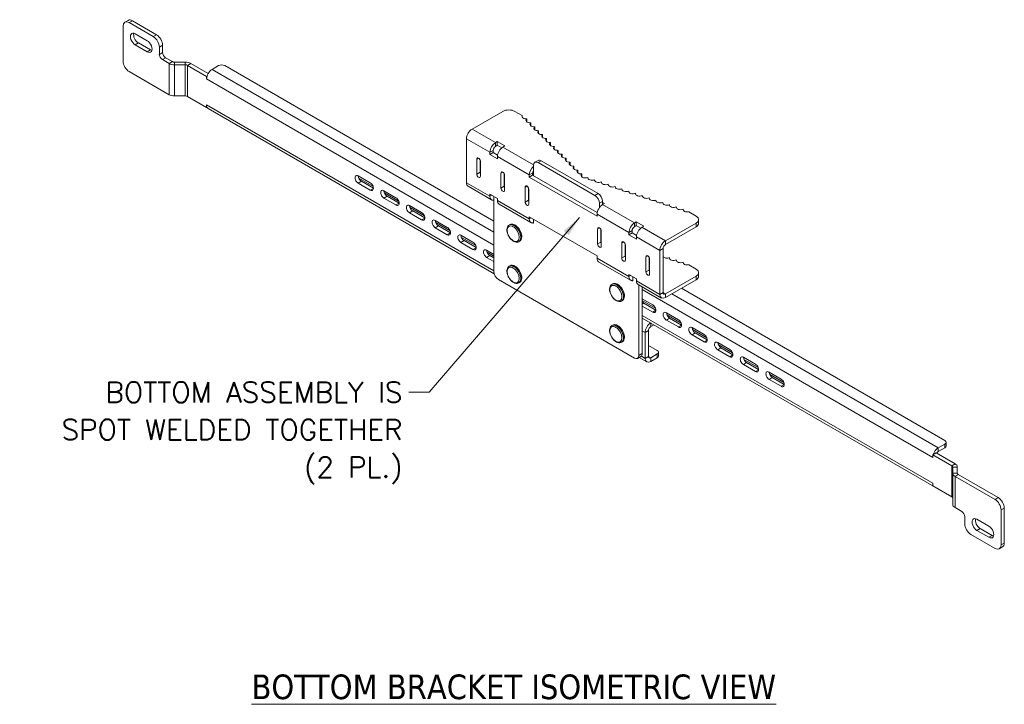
# Model space of a CAD drawing. Header units: inches. Extents: x 7.1 to 96.1, y 5 to 56.8.
# Tile 1 of 5: x 7.1 to 35.9, y 8.9 to 28.9. Entities that reach past the tile are written whole.
import ezdxf

# ---------------------------------------------------------------- set-up
doc = ezdxf.new("R2010")
doc.units = ezdxf.units.IN
doc.header["$LTSCALE"] = 6
doc.header["$MEASUREMENT"] = 0
for name, color, linetype, lineweight in [('Symbol (ANSI)', 7, 'Continuous', 5), ('Visible (ANSI)', 7, 'Continuous', 5), ('Visible Narrow (ANSI)', 7, 'Continuous', 5)]:
    doc.layers.add(name, color=color, linetype=linetype, lineweight=lineweight)
doc.styles.add('Note Text (ANSI)', font='RomanS.shx')
doc.styles.add('ROMANS', font='romans.shx')
doc.dimstyles.new('Default (ANSI)$7', dxfattribs={"dimscale": 6, "dimtxt": 0.1, "dimasz": 0.098425, "dimexe": 0.125, "dimexo": 0.0625, "dimgap": 0.031496, "dimtad": 0, "dimtih": 1, "dimtoh": 1, "dimdec": 3, "dimrnd": 1e-08, "dimzin": 0, "dimdsep": 46, "dimtxsty": 'ROMANS', "dimcen": 0.09, "dimdle": 0.393701, "dimclrd": 256, "dimclre": 256, "dimclrt": 256, "dimadec": 0, "dimazin": 0, "dimtfac": 1, "dimtofl": 0, "dimtmove": 0, "dimatfit": 3, "dimfxl": 1, "dimtolj": 1, "dimtzin": 0, "dimlwd": -1, "dimlwe": -1, "dimarcsym": 0})

msp = doc.modelspace()

# ---------------------------------------------------------------- linework, layer by layer
at = {"layer": 'Visible (ANSI)'}
for p, q in [((10.245, 28.916), (10.151, 28.861)), ((10.276, 28.849), (10.983, 28.441)), ((11.077, 28.496), (10.37, 28.904)), ((10.099, 27.726), (10.099, 28.747)), ((10.452, 28.526), (10.806, 28.322)), ((10.547, 28.257), (10.901, 28.053)), ((10.806, 27.998), (10.452, 28.202)), ((11.16, 28.135), (11.16, 27.923)), ((11.254, 27.978), (11.254, 28.189)), ((11.248, 27.77), (11.446, 27.655)), ((11.541, 27.71), (11.343, 27.825)), ((11.919, 27.694), (11.607, 27.694)), ((12.589, 27.362), (12.08, 27.656)), ((11.446, 26.744), (10.276, 27.42)), ((11.607, 27.617), (11.919, 27.617)), ((12.541, 27.28), (11.985, 27.601)), ((12.703, 27.482), (12.895, 27.593)), ((13.072, 27.593), (20.949, 23.046)), ((12.541, 27.28), (12.556, 27.288)), ((12.541, 27.203), (12.541, 27.28)), ((12.542, 27.203), (12.541, 27.203)), ((12.542, 27.203), (12.541, 27.203)), ((12.542, 27.203), (12.542, 27.203)), ((11.919, 26.706), (11.607, 26.706)), ((12.541, 26.369), (11.985, 26.69)), ((12.541, 26.369), (12.541, 26.445)), ((12.541, 26.445), (12.541, 26.445)), ((12.541, 26.445), (12.541, 26.445)), ((12.556, 26.377), (12.541, 26.369)), ((12.589, 26.341), (20.958, 21.509)), ((20.308, 25.736), (21.208, 26.255)), ((21.561, 26.255), (21.777, 26.131)), ((21.777, 26.131), (21.777, 26.085)), ((21.911, 25.949), (21.911, 26.036)), ((22.026, 25.834), (22.026, 25.921)), ((22.141, 25.719), (22.141, 25.806)), ((22.256, 25.604), (22.256, 25.691)), ((20.147, 25.457), (20.147, 24.171)), ((20.993, 25.341), (21.048, 25.373)), ((21.048, 25.373), (21.269, 25.245)), ((21.048, 25.373), (21.048, 25.263)), ((22.371, 25.489), (22.371, 25.576)), ((22.486, 25.374), (22.486, 25.461)), ((20.927, 25.116), (20.927, 25.053)), ((21.048, 25.263), (20.993, 25.231)), ((21.178, 25.188), (21.048, 25.263)), ((21.269, 25.245), (21.214, 25.213)), ((22.601, 25.259), (22.601, 25.346)), ((22.716, 25.144), (22.716, 25.231)), ((22.831, 25.029), (22.831, 25.116)), ((20.447, 24.421), (20.447, 24.86)), ((20.542, 24.843), (20.542, 24.476)), ((20.554, 24.799), (20.554, 24.36)), ((20.832, 24.998), (20.832, 25.062)), ((20.832, 24.998), (20.927, 25.053)), ((21.053, 24.87), (20.832, 24.998)), ((20.927, 25.053), (21.057, 24.977)), ((21.053, 24.934), (21.053, 24.87)), ((22.145, 24.767), (22.24, 24.822)), ((23.996, 23.853), (22.334, 24.813)), ((22.946, 24.914), (22.946, 25.001)), ((23.061, 24.799), (23.061, 24.886)), ((22.107, 24.681), (22.107, 24.371)), ((23.901, 23.798), (22.239, 24.758)), ((23.176, 24.684), (23.176, 24.771)), ((23.291, 24.569), (23.291, 24.656)), ((23.406, 24.454), (23.406, 24.541)), ((16.978, 24.369), (17.331, 24.165)), ((16.994, 24.308), (17.41, 24.068)), ((17.072, 24.212), (17.423, 24.009)), ((21.155, 24.013), (21.155, 24.452)), ((21.249, 24.435), (21.249, 24.067)), ((21.261, 24.39), (21.261, 23.951)), ((21.984, 24.332), (21.984, 24.396)), ((21.984, 24.332), (22.079, 24.387)), ((23.966, 23.188), (21.984, 24.332)), ((22.079, 24.451), (22.079, 24.387)), ((22.079, 24.387), (23.97, 23.295)), ((23.521, 24.339), (23.521, 24.426)), ((23.696, 24.325), (23.696, 24.308)), ((23.895, 24.259), (23.895, 24.241)), ((17.331, 23.953), (16.978, 24.157)), ((17.729, 23.935), (18.083, 23.731)), ((20.194, 24.066), (20.879, 23.671)), ((21.862, 23.604), (21.862, 24.043)), ((21.956, 24.026), (21.956, 23.659)), ((21.968, 23.982), (21.968, 23.543)), ((24.094, 24.192), (24.094, 24.175)), ((24.293, 24.126), (24.293, 24.108)), ((24.493, 24.059), (24.493, 24.042)), ((24.692, 23.993), (24.692, 23.976)), ((24.891, 23.927), (24.891, 23.909)), ((18.083, 23.519), (17.729, 23.723)), ((17.745, 23.875), (18.161, 23.634)), ((17.824, 23.778), (18.174, 23.575)), ((20.832, 23.775), (20.832, 23.839)), ((20.832, 23.839), (21.053, 23.711)), ((20.949, 23.771), (20.949, 21.571)), ((21.053, 23.711), (21.053, 23.647)), ((24.128, 23.532), (24.128, 23.623)), ((25.09, 23.86), (25.09, 23.843)), ((25.289, 23.794), (25.289, 23.776)), ((25.488, 23.727), (25.488, 23.71)), ((25.688, 23.661), (25.688, 23.644)), ((18.48, 23.502), (18.834, 23.298)), ((18.496, 23.441), (18.913, 23.201)), ((18.575, 23.344), (18.926, 23.142)), ((21.1, 23.543), (22.032, 23.005)), ((24.034, 23.442), (24.034, 23.569)), ((24.183, 23.563), (24.127, 23.531)), ((24.128, 23.594), (24.183, 23.563)), ((25.887, 23.595), (25.887, 23.577)), ((26.086, 23.528), (26.086, 23.511)), ((26.285, 23.462), (26.285, 23.444)), ((26.484, 23.395), (26.484, 23.378)), ((18.834, 23.085), (18.48, 23.289)), ((19.232, 23.068), (19.585, 22.864)), ((21.984, 23.11), (21.984, 23.173)), ((21.984, 23.173), (23.966, 22.029)), ((22.107, 23.103), (22.107, 22.997)), ((23.966, 23.252), (23.966, 23.188)), ((26.648, 23.318), (26.864, 23.194)), ((26.938, 22.982), (26.938, 23.092)), ((19.585, 22.651), (19.232, 22.856)), ((19.248, 23.007), (19.664, 22.767)), ((19.326, 22.91), (19.677, 22.708)), ((21.394, 22.933), (21.42, 22.948)), ((22.085, 22.985), (22.067, 22.995)), ((23.983, 22.38), (23.983, 22.819)), ((24.078, 22.802), (24.078, 22.434)), ((24.992, 22.769), (24.992, 22.705)), ((25.059, 22.993), (25.114, 23.025)), ((25.114, 22.916), (25.059, 22.884)), ((25.114, 23.025), (25.335, 22.897)), ((25.114, 23.025), (25.114, 22.916)), ((25.244, 22.84), (25.114, 22.916)), ((25.335, 22.897), (25.28, 22.866)), ((26.864, 22.989), (25.965, 22.47)), ((26.864, 22.88), (25.965, 22.361)), ((19.983, 22.634), (20.336, 22.43)), ((19.999, 22.573), (20.415, 22.333)), ((20.078, 22.477), (20.428, 22.274)), ((24.089, 22.757), (24.089, 22.318)), ((24.898, 22.65), (24.898, 22.714)), ((24.898, 22.65), (24.992, 22.705)), ((25.119, 22.523), (24.898, 22.65)), ((24.992, 22.705), (25.123, 22.63)), ((25.119, 22.587), (25.119, 22.523)), ((20.336, 22.218), (19.983, 22.422)), ((20.734, 22.2), (20.949, 22.076)), ((21.675, 22.446), (21.701, 22.461)), ((24.69, 21.971), (24.69, 22.41)), ((24.785, 22.393), (24.785, 22.026)), ((24.796, 22.349), (24.796, 21.91)), ((25.804, 20.905), (25.804, 22.191)), ((25.899, 20.959), (25.899, 22.246)), ((20.949, 21.864), (20.734, 21.988)), ((20.75, 22.14), (20.949, 22.025)), ((20.829, 22.043), (20.949, 21.974)), ((23.966, 22.029), (23.966, 21.965)), ((25.397, 21.563), (25.397, 22.002)), ((25.492, 21.985), (25.492, 21.618)), ((25.503, 21.941), (25.503, 21.502)), ((26.086, 21.979), (26.086, 21.962)), ((26.285, 21.913), (26.285, 21.895)), ((21.394, 21.728), (21.42, 21.743)), ((24.013, 21.861), (24.945, 21.323)), ((26.484, 21.846), (26.484, 21.829)), ((26.864, 21.645), (26.648, 21.769)), ((21.081, 21.341), (25.059, 19.045)), ((24.898, 21.428), (24.898, 21.491)), ((24.898, 21.491), (25.119, 21.364)), ((25.015, 21.424), (25.015, 21.319)), ((25.119, 21.364), (25.119, 21.3)), ((26.864, 21.44), (25.965, 20.921)), ((25.965, 20.812), (26.864, 21.331)), ((26.938, 21.542), (26.938, 21.433)), ((21.675, 21.241), (21.701, 21.256)), ((24.399, 21.198), (24.425, 21.213)), ((24.993, 21.306), (24.98, 21.313)), ((25.166, 21.196), (25.851, 20.8)), ((25.191, 19.121), (25.191, 21.181)), ((25.286, 19.176), (25.286, 21.126)), ((34.142, 16.634), (26.435, 21.083)), ((25.286, 20.777), (25.596, 20.599)), ((24.68, 20.711), (24.706, 20.726)), ((25.674, 20.502), (25.286, 20.726)), ((25.596, 20.386), (25.286, 20.565)), ((25.337, 20.645), (25.687, 20.443)), ((25.286, 20.215), (33.835, 15.279)), ((25.993, 20.369), (26.347, 20.165)), ((26.426, 20.068), (26.009, 20.308)), ((26.088, 20.212), (26.439, 20.009)), ((24.399, 19.993), (24.425, 20.008)), ((25.629, 20.017), (25.536, 19.964)), ((26.347, 19.953), (25.993, 20.157)), ((26.745, 19.935), (27.098, 19.731)), ((25.375, 19.036), (25.375, 19.794)), ((25.469, 19.091), (25.469, 19.849)), ((27.098, 19.519), (26.745, 19.723)), ((27.177, 19.634), (26.761, 19.875)), ((26.839, 19.778), (27.19, 19.575)), ((24.68, 19.506), (24.706, 19.521)), ((25.469, 19.415), (25.728, 19.266)), ((27.496, 19.502), (27.849, 19.297)), ((27.928, 19.201), (27.512, 19.441)), ((27.591, 19.344), (27.941, 19.142)), ((25.153, 19.035), (25.247, 19.09)), ((25.197, 19.061), (25.422, 18.932)), ((25.728, 19.164), (25.536, 19.052)), ((25.536, 18.943), (25.728, 19.054)), ((25.765, 19.105), (25.765, 19.215)), ((27.849, 19.085), (27.496, 19.289)), ((28.247, 19.068), (28.601, 18.864)), ((28.601, 18.651), (28.247, 18.856)), ((28.68, 18.767), (28.263, 19.007)), ((28.342, 18.91), (28.693, 18.708)), ((28.998, 18.634), (29.352, 18.43)), ((29.431, 18.333), (29.014, 18.573)), ((29.093, 18.477), (29.444, 18.274)), ((29.352, 18.218), (28.998, 18.422)), ((33.949, 16.421), (34.142, 16.532)), ((33.949, 16.311), (34.142, 16.422)), ((34.178, 16.583), (34.178, 16.473)), ((33.883, 16.273), (33.788, 16.218)), ((33.788, 16.218), (33.788, 16.141)), ((33.788, 16.218), (34.345, 15.897)), ((33.788, 16.141), (33.788, 16.142)), ((33.788, 16.141), (33.788, 16.142)), ((33.788, 16.141), (33.788, 16.141)), ((34.439, 15.952), (33.883, 16.273)), ((34.372, 15.859), (34.372, 15.679)), ((34.506, 15.859), (34.506, 15.679)), ((34.372, 14.768), (34.372, 15.679)), ((34.439, 15.586), (35.61, 14.91)), ((35.704, 14.965), (34.534, 15.641)), ((33.788, 15.384), (33.788, 15.384)), ((33.788, 15.384), (33.788, 15.384)), ((33.788, 15.384), (33.788, 15.307)), ((33.788, 15.307), (34.345, 14.986)), ((34.637, 14.56), (34.439, 14.675)), ((34.726, 14.196), (34.726, 14.407)), ((35.786, 14.604), (35.786, 13.583)), ((35.881, 13.638), (35.881, 14.659)), ((35.079, 14.332), (35.433, 14.128)), ((35.61, 13.481), (34.902, 13.889)), ((35.433, 13.804), (35.079, 14.008)), ((35.174, 14.063), (35.528, 13.859)), ((35.829, 13.523), (35.735, 13.469))]:
    msp.add_line(p, q, dxfattribs=at)
for centre, major_axis, start_param, end_param in [((10.276, 28.645), (-0.125, 0.217), 5.497787, 7.068583), ((10.37, 28.7), (-0.125, 0.217), 5.497787, 6.283185), ((10.452, 28.364), (-0.099, 0.172), 5.497787, 8.63938), ((10.547, 28.419), (0.099, -0.172), 3.63922, 5.497787), ((10.806, 28.16), (0.099, -0.172), 5.497787, 8.63938), ((10.983, 28.237), (0.125, -0.217), 0.785398, 2.356194), ((11.077, 28.291), (-0.125, 0.217), 3.926991, 5.497787), ((10.901, 28.215), (0.099, -0.172), 5.497787, 5.785558), ((11.343, 27.927), (-0.062, 0.108), 0.785398, 2.356194), ((10.276, 27.624), (-0.125, 0.217), 0.785398, 2.356194), ((11.248, 27.872), (0.063, -0.108), 3.926991, 5.497787), ((11.607, 27.748), (0.228, 0), 3.926991, 4.712389), ((11.607, 27.748), (-0.0937, 0), 0.785398, 1.570796), ((11.919, 27.563), (-0.228, 0), 3.926991, 4.712389), ((11.919, 27.563), (-0.0937, 0), 3.926991, 4.712389), ((12.703, 27.296), (0.114, 0.197), 0.785398, 2.356194), ((12.983, 27.542), (0.125, 0), 0.785398, 2.356194), ((11.607, 26.837), (-0.228, 0), 0.785398, 1.570796), ((11.919, 26.652), (-0.0937, 0), 3.926991, 4.712389), ((12.702, 26.538), (-0.114, -0.197), 5.497787, 6.283185), ((21.384, 26.153), (0.25, 0), 0.785398, 2.356194), ((21.896, 26.108), (-0.125, 0), 5.958599, 7.974865), ((22.011, 25.993), (-0.125, 0), 5.638704, 7.974865), ((20.308, 25.55), (0.114, 0.197), 0.785398, 2.356194), ((22.126, 25.878), (-0.125, 0), 5.638704, 7.974865), ((22.241, 25.763), (-0.125, 0), 5.638704, 7.974865), ((22.356, 25.648), (-0.125, 0), 5.638704, 7.974865), ((22.471, 25.533), (-0.125, 0), 5.638704, 7.974865), ((22.586, 25.418), (-0.125, 0), 5.638704, 7.974865), ((20.993, 25.155), (0.114, 0.197), 0.785398, 2.356194), ((20.993, 25.155), (-0.0469, -0.0812), 3.926991, 5.497787), ((21.214, 25.027), (-0.114, -0.197), 3.926991, 5.497787), ((22.701, 25.303), (-0.125, 0), 5.638704, 7.974865), ((22.816, 25.188), (-0.125, 0), 5.638704, 7.974865), ((22.931, 25.073), (-0.125, 0), 5.638704, 7.974865), ((20.5, 24.829), (-0.0375, 0.065), 3.926991, 7.068583), ((22.239, 24.605), (-0.094, 0.162), 5.497787, 7.068583), ((22.334, 24.659), (-0.094, 0.162), 5.497787, 6.283185), ((23.046, 24.958), (-0.125, 0), 5.638704, 7.974865), ((23.161, 24.843), (-0.125, 0), 5.638704, 7.974865), ((21.208, 24.421), (-0.0375, 0.065), 3.926991, 7.068583), ((22.145, 24.489), (0.114, 0.197), 1.028737, 2.356194), ((22.145, 24.489), (-0.0469, -0.0812), 4.552282, 5.497787), ((23.276, 24.728), (-0.125, 0), 5.638704, 7.974865), ((23.391, 24.613), (-0.125, 0), 5.638704, 7.974865), ((23.506, 24.498), (-0.125, 0), 5.638704, 7.974865), ((16.978, 24.263), (-0.065, 0.113), 5.497787, 8.63938), ((17.072, 24.318), (0.065, -0.113), 3.957765, 5.497787), ((20.5, 24.39), (0.0375, -0.065), 3.926991, 7.068583), ((20.595, 24.445), (0.0375, -0.065), 3.926991, 4.592396), ((23.621, 24.383), (-0.125, 0), 5.638704, 8.498463), ((23.82, 24.316), (-0.125, 0), 6.162302, 8.498463), ((24.019, 24.25), (-0.125, 0), 6.162302, 8.498463), ((17.331, 24.059), (0.065, -0.113), 5.497787, 8.63938), ((17.729, 23.829), (-0.065, 0.113), 5.497787, 8.63938), ((17.824, 23.884), (0.065, -0.113), 3.957765, 5.497787), ((20.308, 24.264), (-0.114, -0.197), 5.497787, 6.283185), ((21.208, 23.982), (0.0375, -0.065), 3.926991, 7.068583), ((21.302, 24.037), (0.0375, -0.065), 3.926991, 4.592396), ((21.915, 24.013), (-0.0375, 0.065), 3.926991, 7.068583), ((24.218, 24.184), (-0.125, 0), 6.162302, 8.498463), ((24.417, 24.117), (-0.125, 0), 6.162302, 8.498463), ((24.617, 24.051), (-0.125, 0), 6.162302, 8.498463), ((24.816, 23.984), (-0.125, 0), 6.162302, 8.498463), ((25.015, 23.918), (-0.125, 0), 6.162302, 8.498463), ((18.083, 23.625), (0.065, -0.113), 5.497787, 8.63938), ((20.993, 23.868), (-0.114, -0.197), 5.497787, 6.791164), ((21.214, 23.74), (-0.114, -0.197), 5.497787, 6.283185), ((22.009, 23.628), (0.0375, -0.065), 3.926991, 4.592396), ((23.901, 23.645), (0.094, -0.162), 0.785398, 2.356194), ((23.996, 23.7), (-0.094, 0.162), 3.926991, 5.497787), ((25.214, 23.852), (-0.125, 0), 6.162302, 8.498463), ((25.413, 23.785), (-0.125, 0), 6.162302, 8.498463), ((25.613, 23.719), (-0.125, 0), 6.162302, 8.498463), ((25.812, 23.652), (-0.125, 0), 6.162302, 8.498463), ((18.48, 23.395), (-0.065, 0.113), 5.497787, 8.63938), ((18.575, 23.45), (0.065, -0.113), 3.957765, 5.497787), ((21.915, 23.574), (0.0375, -0.065), 3.926991, 7.068583), ((24.127, 23.345), (-0.114, -0.197), 3.926991, 5.497787), ((26.011, 23.586), (-0.125, 0), 6.162302, 8.498463), ((26.21, 23.52), (-0.125, 0), 6.162302, 8.498463), ((26.409, 23.453), (-0.125, 0), 6.162302, 8.498463), ((26.608, 23.387), (-0.125, 0), 6.162302, 8.178567), ((18.834, 23.191), (0.065, -0.113), 5.497787, 8.63938), ((19.232, 22.962), (-0.065, 0.113), 5.497787, 8.63938), ((19.326, 23.016), (0.065, -0.113), 3.957765, 5.497787), ((22.145, 23.203), (-0.114, -0.197), 5.497787, 6.749445), ((26.688, 23.092), (0.25, 0), 5.497787, 7.068583), ((19.585, 22.758), (0.065, -0.113), 5.497787, 8.63938), ((22.085, 23.01), (0.0156, -0.0271), 5.497787, 7.068583), ((24.036, 22.788), (-0.0375, 0.065), 3.926991, 7.068583), ((25.059, 22.807), (0.114, 0.197), 0.785398, 2.356194), ((25.059, 22.807), (-0.0469, -0.0812), 3.926991, 5.497787), ((25.28, 22.68), (-0.114, -0.197), 3.926991, 5.497787), ((26.688, 22.982), (0.25, 0), 5.497787, 6.283185), ((19.983, 22.528), (-0.065, 0.113), 5.497787, 8.63938), ((20.078, 22.583), (0.065, -0.113), 3.957765, 5.497787), ((25.965, 22.284), (-0.114, -0.197), 3.926991, 5.497787), ((20.336, 22.324), (0.065, -0.113), 5.497787, 8.63938), ((20.734, 22.094), (-0.065, 0.113), 5.497787, 8.63938), ((20.829, 22.149), (0.065, -0.113), 3.957765, 5.497787), ((24.036, 22.349), (0.0375, -0.065), 3.926991, 7.068583), ((24.131, 22.404), (0.0375, -0.065), 3.926991, 4.592396), ((24.743, 22.38), (-0.0375, 0.065), 3.926991, 7.068583), ((24.816, 22.435), (-0.125, 0), 1.320379, 1.401098), ((25.965, 22.284), (-0.0469, -0.0812), 3.926991, 5.497787), ((24.127, 22.058), (-0.114, -0.197), 5.497787, 6.283185), ((24.743, 21.941), (0.0375, -0.065), 3.926991, 7.068583), ((24.838, 21.996), (0.0375, -0.065), 3.926991, 4.592396), ((25.45, 21.971), (-0.0375, 0.065), 3.926991, 7.068583), ((26.011, 22.037), (-0.125, 0), 0.452897, 2.215278), ((26.21, 21.97), (-0.125, 0), 6.162302, 8.498463), ((26.409, 21.904), (-0.125, 0), 6.162302, 8.498463), ((25.545, 21.587), (0.0375, -0.065), 3.926991, 4.592396), ((26.608, 21.838), (-0.125, 0), 6.162302, 8.178567), ((26.688, 21.542), (0.25, 0), 5.497787, 7.068583), ((21.081, 21.494), (-0.094, 0.162), 0.785398, 2.356194), ((25.059, 21.521), (-0.114, -0.197), 5.497787, 6.749445), ((24.993, 21.331), (0.0156, -0.0271), 5.497787, 7.068583), ((25.45, 21.533), (0.0375, -0.065), 3.926991, 7.068583), ((26.688, 21.433), (0.25, 0), 5.497787, 6.283185), ((25.28, 21.393), (-0.114, -0.197), 5.497787, 6.283185), ((25.965, 20.998), (-0.114, -0.197), 5.497787, 7.068583), ((25.965, 20.998), (-0.0469, -0.0812), 5.497787, 7.068583), ((25.337, 20.751), (0.065, -0.113), 4.915423, 5.497787), ((25.596, 20.493), (0.065, -0.113), 5.497787, 8.63938), ((25.993, 20.263), (-0.065, 0.113), 5.497787, 8.63938), ((26.088, 20.318), (0.065, -0.113), 3.957765, 5.497787), ((25.536, 19.887), (-0.114, -0.197), 3.937201, 5.497787), ((25.536, 19.887), (-0.0469, -0.0812), 3.926991, 5.497787), ((26.347, 20.059), (0.065, -0.113), 5.497787, 8.63938), ((26.745, 19.829), (-0.065, 0.113), 5.497787, 8.63938), ((26.839, 19.884), (0.065, -0.113), 3.957765, 5.497787), ((27.098, 19.625), (0.065, -0.113), 5.497787, 8.63938), ((27.496, 19.395), (-0.065, 0.113), 5.497787, 8.63938), ((27.591, 19.45), (0.065, -0.113), 3.957765, 5.497787), ((25.059, 19.198), (0.094, -0.162), 5.497787, 7.068583), ((25.154, 19.252), (0.094, -0.162), 0, 0.785398), ((25.536, 19.129), (-0.114, -0.197), 5.497787, 7.068583), ((25.536, 19.129), (-0.0469, -0.0812), 5.497787, 7.068583), ((25.64, 19.215), (0.125, 0), 5.497787, 7.068583), ((25.64, 19.105), (0.125, 0), 5.497787, 6.283185), ((27.849, 19.191), (0.065, -0.113), 5.497787, 8.63938), ((28.247, 18.962), (-0.065, 0.113), 5.497787, 8.63938), ((28.342, 19.016), (0.065, -0.113), 3.957765, 5.497787), ((28.601, 18.758), (0.065, -0.113), 5.497787, 8.63938), ((28.998, 18.528), (-0.065, 0.113), 5.497787, 8.63938), ((29.093, 18.583), (0.065, -0.113), 3.957765, 5.497787), ((29.352, 18.324), (0.065, -0.113), 5.497787, 8.63938), ((33.949, 16.235), (0.114, 0.197), 0.785398, 1.93291), ((34.053, 16.583), (0.125, 0), 5.497787, 7.068583), ((34.053, 16.473), (0.125, 0), 5.497787, 6.283185), ((33.949, 16.235), (0.114, 0.197), 2.314283, 2.356194), ((33.949, 16.235), (0.0469, 0.0812), 0.785398, 1.570796), ((34.278, 15.859), (0.0937, 0), 0, 0.785398), ((34.278, 15.859), (0.228, 0), 0, 0.785398), ((34.6, 15.679), (-0.228, 0), 0, 0.785398), ((34.6, 15.679), (-0.0937, 0), 0, 0.785398), ((33.949, 15.477), (-0.114, -0.197), 5.497787, 5.539699), ((33.949, 15.477), (-0.114, -0.197), 6.222795, 6.343575), ((34.278, 14.947), (0.0937, 0), 0, 0.785398), ((34.6, 14.768), (-0.228, 0), 0, 0.785398), ((35.61, 14.706), (0.125, -0.217), 0.785398, 2.356194), ((35.704, 14.761), (-0.125, 0.217), 3.926991, 5.497787), ((34.637, 14.458), (-0.063, 0.108), 3.926991, 5.497787), ((34.902, 14.094), (-0.125, 0.217), 0.785398, 2.356194), ((35.079, 14.17), (-0.099, 0.172), 5.497787, 8.63938), ((35.174, 14.225), (0.099, -0.172), 3.63922, 5.497787), ((35.433, 13.966), (0.099, -0.172), 5.497787, 8.63938), ((35.528, 14.021), (0.099, -0.172), 5.497787, 5.785558), ((35.61, 13.685), (0.125, -0.217), 5.497787, 7.068583), ((35.704, 13.74), (0.125, -0.217), 0, 0.785398)]:
    msp.add_ellipse(centre, major_axis=major_axis, ratio=0.57735, start_param=start_param, end_param=end_param, dxfattribs=at)
for points, knots in [([(21.394, 22.933), (21.379, 22.925), (21.366, 22.912), (21.344, 22.882), (21.337, 22.863), (21.327, 22.82), (21.325, 22.795), (21.329, 22.742), (21.335, 22.714), (21.354, 22.659), (21.366, 22.631), (21.395, 22.579), (21.413, 22.554), (21.451, 22.51), (21.472, 22.491), (21.516, 22.459), (21.539, 22.447), (21.584, 22.432), (21.607, 22.429), (21.645, 22.433), (21.661, 22.438), (21.675, 22.446)], [2.356194, 2.356194, 2.356194, 2.356194, 2.621225, 2.621225, 2.910191, 2.910191, 3.238237, 3.238237, 3.577299, 3.577299, 3.913763, 3.913763, 4.248615, 4.248615, 4.584843, 4.584843, 4.923849, 4.923849, 5.253542, 5.253542, 5.497787, 5.497787, 5.497787, 5.497787]), ([(21.42, 22.948), (21.435, 22.957), (21.452, 22.962), (21.49, 22.963), (21.51, 22.959), (21.552, 22.943), (21.574, 22.931), (21.616, 22.899), (21.637, 22.879), (21.675, 22.835), (21.692, 22.81), (21.722, 22.758), (21.734, 22.731), (21.752, 22.676), (21.758, 22.648), (21.763, 22.596), (21.762, 22.571), (21.754, 22.527), (21.745, 22.507), (21.725, 22.479), (21.714, 22.469), (21.701, 22.461)], [3.926991, 3.926991, 3.926991, 3.926991, 4.226123, 4.226123, 4.538254, 4.538254, 4.862865, 4.862865, 5.188775, 5.188775, 5.513678, 5.513678, 5.838172, 5.838172, 6.163159, 6.163159, 6.489138, 6.489138, 6.813163, 6.813163, 7.068583, 7.068583, 7.068583, 7.068583]), ([(21.394, 21.728), (21.379, 21.719), (21.366, 21.707), (21.344, 21.677), (21.337, 21.658), (21.327, 21.615), (21.325, 21.59), (21.329, 21.537), (21.335, 21.509), (21.354, 21.454), (21.366, 21.426), (21.395, 21.374), (21.413, 21.349), (21.451, 21.305), (21.472, 21.286), (21.516, 21.254), (21.539, 21.242), (21.584, 21.226), (21.607, 21.223), (21.645, 21.228), (21.661, 21.233), (21.675, 21.241)], [2.356194, 2.356194, 2.356194, 2.356194, 2.621225, 2.621225, 2.910191, 2.910191, 3.238237, 3.238237, 3.577299, 3.577299, 3.913763, 3.913763, 4.248615, 4.248615, 4.584843, 4.584843, 4.923849, 4.923849, 5.253542, 5.253542, 5.497787, 5.497787, 5.497787, 5.497787]), ([(21.42, 21.743), (21.435, 21.752), (21.452, 21.757), (21.49, 21.758), (21.51, 21.754), (21.552, 21.738), (21.574, 21.726), (21.616, 21.694), (21.637, 21.674), (21.675, 21.63), (21.692, 21.605), (21.722, 21.553), (21.734, 21.526), (21.752, 21.471), (21.758, 21.443), (21.763, 21.391), (21.762, 21.366), (21.754, 21.322), (21.745, 21.302), (21.725, 21.274), (21.714, 21.263), (21.701, 21.256)], [3.926991, 3.926991, 3.926991, 3.926991, 4.226123, 4.226123, 4.538254, 4.538254, 4.862865, 4.862865, 5.188775, 5.188775, 5.513678, 5.513678, 5.838172, 5.838172, 6.163159, 6.163159, 6.489138, 6.489138, 6.813163, 6.813163, 7.068583, 7.068583, 7.068583, 7.068583]), ([(24.399, 21.198), (24.384, 21.189), (24.371, 21.177), (24.35, 21.147), (24.342, 21.128), (24.332, 21.085), (24.33, 21.06), (24.335, 21.007), (24.341, 20.979), (24.359, 20.924), (24.371, 20.896), (24.401, 20.844), (24.418, 20.819), (24.456, 20.775), (24.477, 20.756), (24.521, 20.724), (24.544, 20.712), (24.59, 20.697), (24.612, 20.694), (24.651, 20.698), (24.666, 20.703), (24.68, 20.711)], [2.356194, 2.356194, 2.356194, 2.356194, 2.621225, 2.621225, 2.910191, 2.910191, 3.238237, 3.238237, 3.577299, 3.577299, 3.913763, 3.913763, 4.248615, 4.248615, 4.584843, 4.584843, 4.923849, 4.923849, 5.253542, 5.253542, 5.497787, 5.497787, 5.497787, 5.497787]), ([(24.425, 21.213), (24.44, 21.222), (24.457, 21.227), (24.495, 21.228), (24.515, 21.224), (24.557, 21.208), (24.579, 21.196), (24.622, 21.164), (24.642, 21.144), (24.68, 21.1), (24.697, 21.075), (24.727, 21.023), (24.739, 20.996), (24.757, 20.941), (24.763, 20.913), (24.769, 20.861), (24.768, 20.836), (24.759, 20.792), (24.751, 20.772), (24.73, 20.744), (24.719, 20.734), (24.706, 20.726)], [3.926991, 3.926991, 3.926991, 3.926991, 4.226123, 4.226123, 4.538254, 4.538254, 4.862865, 4.862865, 5.188775, 5.188775, 5.513678, 5.513678, 5.838172, 5.838172, 6.163159, 6.163159, 6.489138, 6.489138, 6.813163, 6.813163, 7.068583, 7.068583, 7.068583, 7.068583]), ([(24.399, 19.993), (24.384, 19.984), (24.371, 19.972), (24.35, 19.941), (24.342, 19.923), (24.332, 19.88), (24.33, 19.855), (24.335, 19.802), (24.341, 19.774), (24.359, 19.719), (24.371, 19.691), (24.401, 19.639), (24.418, 19.614), (24.456, 19.57), (24.477, 19.551), (24.521, 19.519), (24.544, 19.506), (24.59, 19.491), (24.612, 19.488), (24.651, 19.493), (24.666, 19.498), (24.68, 19.506)], [2.356194, 2.356194, 2.356194, 2.356194, 2.621225, 2.621225, 2.910191, 2.910191, 3.238237, 3.238237, 3.577299, 3.577299, 3.913763, 3.913763, 4.248615, 4.248615, 4.584843, 4.584843, 4.923849, 4.923849, 5.253542, 5.253542, 5.497787, 5.497787, 5.497787, 5.497787]), ([(24.425, 20.008), (24.44, 20.017), (24.457, 20.021), (24.495, 20.023), (24.515, 20.019), (24.557, 20.003), (24.579, 19.991), (24.622, 19.959), (24.642, 19.939), (24.68, 19.895), (24.697, 19.87), (24.727, 19.818), (24.739, 19.79), (24.757, 19.736), (24.763, 19.708), (24.769, 19.656), (24.768, 19.631), (24.759, 19.587), (24.751, 19.567), (24.73, 19.539), (24.719, 19.528), (24.706, 19.521)], [3.926991, 3.926991, 3.926991, 3.926991, 4.226123, 4.226123, 4.538254, 4.538254, 4.862865, 4.862865, 5.188775, 5.188775, 5.513678, 5.513678, 5.838172, 5.838172, 6.163159, 6.163159, 6.489138, 6.489138, 6.813163, 6.813163, 7.068583, 7.068583, 7.068583, 7.068583])]:
    msp.add_open_spline(points, degree=3, knots=knots, dxfattribs=at)
at = {"layer": 'Visible Narrow (ANSI)'}
for p, q in [((10.276, 28.849), (10.37, 28.904)), ((10.452, 28.202), (10.547, 28.257)), ((11.077, 28.496), (10.983, 28.441)), ((10.806, 27.998), (10.901, 28.053)), ((11.16, 28.135), (11.254, 28.189)), ((11.254, 27.978), (11.16, 27.923)), ((11.248, 27.77), (11.343, 27.825)), ((11.446, 27.655), (11.541, 27.71)), ((11.446, 26.744), (11.446, 27.655)), ((11.607, 27.694), (11.607, 27.617)), ((11.919, 27.617), (11.919, 27.694)), ((12.08, 27.656), (11.985, 27.601)), ((11.607, 27.617), (11.607, 26.706)), ((11.919, 26.706), (11.919, 27.617)), ((11.985, 27.601), (11.985, 26.69)), ((12.703, 27.482), (20.949, 22.721)), ((20.949, 22.349), (12.542, 27.203)), ((12.541, 26.445), (20.949, 21.591)), ((20.308, 25.736), (20.993, 25.341)), ((20.832, 25.062), (20.147, 25.457)), ((20.832, 25.062), (20.927, 25.116)), ((20.993, 25.341), (20.993, 25.231)), ((21.214, 25.213), (22.107, 24.697)), ((20.447, 24.86), (20.5, 24.89)), ((21.984, 24.396), (21.053, 24.934)), ((22.239, 24.758), (22.334, 24.813)), ((16.978, 24.157), (17.072, 24.212)), ((20.447, 24.421), (20.542, 24.476)), ((21.155, 24.452), (21.208, 24.482)), ((21.984, 24.396), (22.079, 24.451)), ((17.331, 23.953), (17.423, 24.006)), ((20.147, 24.171), (20.832, 23.775)), ((21.155, 24.013), (21.249, 24.067)), ((21.862, 24.043), (21.915, 24.074)), ((17.729, 23.723), (17.824, 23.778)), ((20.887, 23.807), (20.832, 23.775)), ((21.053, 23.647), (21.984, 23.11)), ((21.862, 23.604), (21.956, 23.659)), ((23.996, 23.853), (23.901, 23.798)), ((24.034, 23.569), (24.128, 23.623)), ((18.083, 23.519), (18.174, 23.572)), ((18.48, 23.289), (18.575, 23.344)), ((24.127, 23.531), (25.059, 22.993)), ((18.834, 23.085), (18.926, 23.138)), ((22.04, 23.142), (21.984, 23.11)), ((24.898, 22.714), (23.966, 23.252)), ((19.232, 22.856), (19.326, 22.91)), ((22.107, 22.997), (22.085, 22.985)), ((23.983, 22.819), (24.036, 22.849)), ((24.898, 22.714), (24.992, 22.769)), ((25.059, 22.993), (25.059, 22.884)), ((25.28, 22.866), (25.965, 22.47)), ((26.864, 22.989), (26.864, 22.88)), ((19.585, 22.651), (19.677, 22.705)), ((19.983, 22.422), (20.078, 22.477)), ((25.804, 22.191), (25.119, 22.587)), ((25.965, 22.47), (25.965, 22.361)), ((20.336, 22.218), (20.428, 22.271)), ((23.983, 22.38), (24.078, 22.434)), ((24.69, 22.41), (24.743, 22.441)), ((25.899, 22.246), (25.804, 22.191)), ((20.734, 21.988), (20.829, 22.043)), ((23.966, 21.965), (24.898, 21.428)), ((24.69, 21.971), (24.785, 22.026)), ((25.397, 22.002), (25.45, 22.033)), ((25.397, 21.563), (25.492, 21.618)), ((24.953, 21.46), (24.898, 21.428)), ((25.015, 21.319), (24.993, 21.306)), ((26.864, 21.44), (26.864, 21.331)), ((25.119, 21.3), (25.804, 20.905)), ((33.788, 16.142), (25.286, 21.05)), ((25.804, 20.905), (25.899, 20.959)), ((25.899, 20.959), (25.965, 20.921)), ((25.965, 20.921), (25.965, 20.812)), ((26.154, 20.921), (33.949, 16.421)), ((25.286, 20.616), (25.337, 20.645)), ((25.286, 20.292), (33.788, 15.384)), ((25.596, 20.386), (25.687, 20.44)), ((25.993, 20.157), (26.088, 20.212)), ((25.536, 20.071), (25.536, 19.964)), ((26.347, 19.953), (26.439, 20.006)), ((25.375, 19.794), (25.286, 19.845)), ((25.469, 19.849), (25.375, 19.794)), ((26.745, 19.723), (26.839, 19.778)), ((27.098, 19.519), (27.19, 19.572)), ((27.496, 19.289), (27.591, 19.344)), ((25.286, 19.176), (25.191, 19.121)), ((25.262, 19.101), (25.375, 19.036)), ((25.375, 19.036), (25.469, 19.091)), ((25.469, 19.091), (25.536, 19.052)), ((25.536, 19.052), (25.536, 18.943)), ((25.728, 19.164), (25.728, 19.054)), ((27.849, 19.085), (27.941, 19.138)), ((28.247, 18.856), (28.342, 18.91)), ((28.601, 18.651), (28.693, 18.705)), ((28.998, 18.422), (29.093, 18.477)), ((29.352, 18.218), (29.444, 18.271)), ((33.949, 16.421), (33.949, 16.311)), ((34.142, 16.532), (34.142, 16.422)), ((33.788, 16.142), (33.788, 16.142)), ((34.345, 15.897), (34.439, 15.952)), ((34.345, 14.986), (34.345, 15.897)), ((34.506, 15.859), (34.372, 15.859)), ((34.372, 15.679), (34.506, 15.679)), ((34.534, 15.641), (34.439, 15.586)), ((34.439, 15.586), (34.439, 14.675)), ((33.788, 15.384), (33.788, 15.384)), ((35.704, 14.965), (35.61, 14.91)), ((35.786, 14.604), (35.881, 14.659)), ((35.079, 14.008), (35.174, 14.063)), ((35.433, 13.804), (35.528, 13.859)), ((35.881, 13.638), (35.786, 13.583))]:
    msp.add_line(p, q, dxfattribs=at)
for centre in [(21.512, 22.677), (21.512, 21.472), (24.518, 20.942), (24.518, 19.737)]:
    msp.add_ellipse(centre, major_axis=(-0.125, 0.217), ratio=0.57735, dxfattribs=at)
for centre, major_axis, start_param, end_param in [((21.534, 22.69), (0.141, -0.244), 0, 3.141593), ((21.56, 22.705), (-0.141, 0.244), 3.141593, 6.283185), ((21.534, 21.485), (0.141, -0.244), 0, 3.141593), ((21.56, 21.5), (-0.141, 0.244), 3.141593, 6.283185), ((24.54, 20.955), (0.141, -0.244), 0, 3.141593), ((24.566, 20.97), (-0.141, 0.244), 3.141593, 6.283185), ((24.54, 19.75), (0.141, -0.244), 0, 3.141593), ((24.566, 19.765), (-0.141, 0.244), 3.141593, 6.283185)]:
    msp.add_ellipse(centre, major_axis=major_axis, ratio=0.57735, start_param=start_param, end_param=end_param, dxfattribs=at)

# ---------------------------------------------------------------- texts
at = {"layer": 'Symbol (ANSI)', "insert": (18.274, 18.344), "char_height": 0.6, "width": 11.62332, "attachment_point": 3, "line_spacing_factor": 1.093904, "style": 'ROMANS'}
msp.add_mtext('{\\FRomanS|b0|i0;\\H0.6000;BOTTOM ASSEMBLY IS \\P\\FRomanS|b0|i0;\\H0.6000;SPOT WELDED TOGETHER\\P\\FRomanS|b0|i0;\\H0.6000;(2 PL.)}', dxfattribs=at)
at = {"layer": 'Symbol (ANSI)', "insert": (21.529, 9.427), "char_height": 0.72, "width": 18.58151, "attachment_point": 5, "style": 'Note Text (ANSI)'}
msp.add_mtext('{\\fTahoma|b0|i0;\\H0.7200;\\LBOTTOM BRACKET ISOMETRIC VIEW}', dxfattribs=at)

# ---------------------------------------------------------------- leaders
at = {"layer": 'Symbol (ANSI)', "annotation_type": 0, "has_hookline": 1, "hookline_direction": 1, "text_width": 11.2}
msp.add_leader([(23.451, 23.15), (19.053, 18.044), (18.463, 18.044)], dimstyle='Default (ANSI)$7', override={"dimtad": 0}, dxfattribs=at)

doc.saveas('drawing.dxf')
